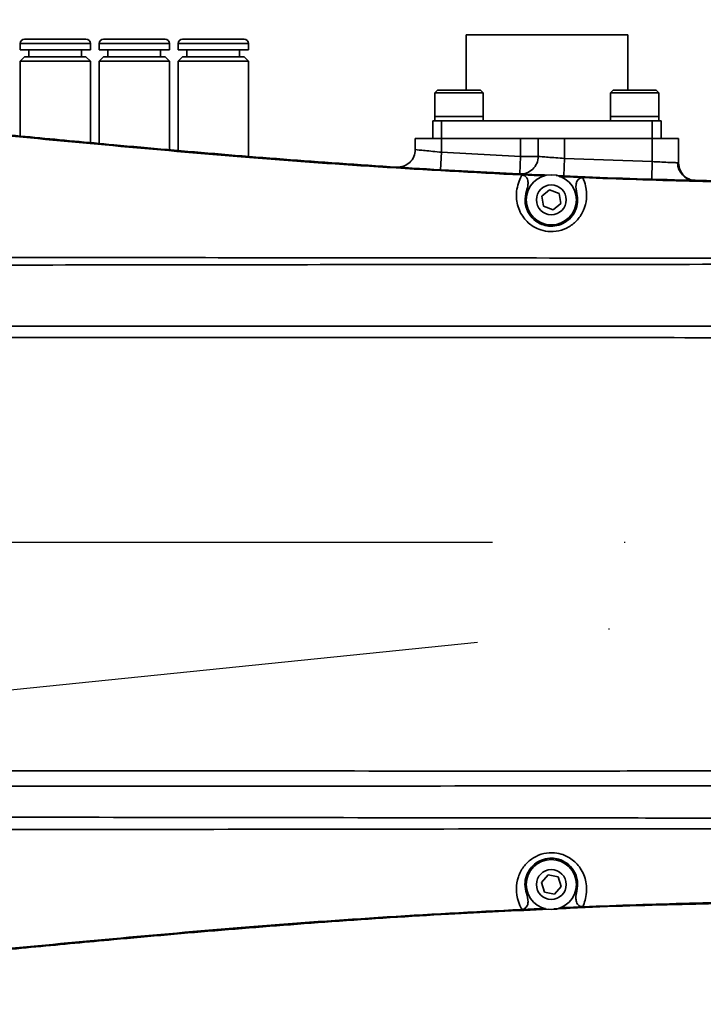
# Model space of a CAD drawing. Header units: millimetres. Extents: x -7686 to -856, y -458 to 6140.
# Tile 58 of 103: x -5566 to -5488, y 4021 to 4133. Entities that reach past the tile are written whole.
import ezdxf

# ---------------------------------------------------------------- set-up
doc = ezdxf.new("R2010")
doc.units = ezdxf.units.MM
doc.header["$LTSCALE"] = 5
doc.header["$PDSIZE"] = -1
doc.linetypes.add('ACAD_ISO10W100', pattern=[18, 12, -3, 0, -3])
doc.dimstyles.new('本体 安装', dxfattribs={"dimtxt": 24, "dimasz": 12, "dimexe": 7, "dimexo": 0.625, "dimtad": 1, "dimtoh": 1, "dimtxsty": 'Standard', "dimcen": 2.5, "dimclrd": 1, "dimclre": 1, "dimclrt": 4, "dimadec": 0, "dimazin": 0, "dimtfac": 1, "dimtmove": 0, "dimatfit": 3, "dimfxl": 1, "dimarcsym": 0})

# ---------------------------------------------------------------- blocks, each defined once
blk = doc.blocks.new('*D72')
at = {"color": 1, "linetype": 'ByBlock', "lineweight": -2, "transparency": 16777216}
for p, q in [((-5842.71, 4073.88), (-5842.71, 4164.35)), ((-5402.71, 4073.88), (-5402.71, 4164.35)), ((-5830.71, 4157.35), (-5414.71, 4157.35))]:
    blk.add_line(p, q, dxfattribs=at)
at = {"color": 1, "linetype": 'ByBlock', "transparency": 16777216}
for points in [[(-5830.71, 4159.35), (-5830.71, 4155.35), (-5842.71, 4157.35)], [(-5414.71, 4159.35), (-5414.71, 4155.35), (-5402.71, 4157.35)]]:
    blk.add_solid(points, dxfattribs=at)
at = {"layer": 'Defpoints', "color": 0, "linetype": 'ByBlock', "transparency": 16777216}
for p in [(-5402.71, 4157.35), (-5842.71, 4073.26), (-5402.71, 4073.26)]:
    blk.add_point(p, dxfattribs=at)
at = {"color": 4, "linetype": 'ByBlock', "transparency": 16777216, "insert": (-5622.71, 4169.98), "char_height": 24, "attachment_point": 5}
blk.add_mtext('440', dxfattribs=at)
blk = doc.blocks.new('*D80')
at = {"color": 1, "linetype": 'ByBlock', "lineweight": -2, "transparency": 16777216}
blk.add_line((-5402.08, 4073.26), (-5316.35, 4073.26), dxfattribs=at)
blk.add_arc((-5402.71, 4073.26), 79.36, 8.6722, 121.3278, dxfattribs=at)
at = {"color": 1, "linetype": 'ByBlock', "transparency": 16777216}
for points in [[(-5442.8, 4139.42), (-5445.14, 4142.67), (-5453.72, 4134.05)], [(-5322.26, 4085.37), (-5326.25, 4085.07), (-5323.35, 4073.26)]]:
    blk.add_solid(points, dxfattribs=at)
at = {"layer": 'Defpoints', "color": 0, "linetype": 'ByBlock', "transparency": 16777216}
for p in [(-5465.7, 4148.33), (-5344.99, 4127.72), (-5842.71, 4073.26), (-5402.71, 4073.26), (-5402.71, 4073.26)]:
    blk.add_point(p, dxfattribs=at)
at = {"color": 4, "linetype": 'ByBlock', "transparency": 16777216, "insert": (-5363.84, 4156.62), "char_height": 24, "attachment_point": 5, "rotation": 335}
blk.add_mtext('130°', dxfattribs=at)
blk = doc.blocks.new('*D81')
at = {"color": 1, "linetype": 'ByBlock', "lineweight": -2, "transparency": 16777216}
blk.add_line((-5402.08, 4073.26), (-5315.89, 4073.26), dxfattribs=at)
blk.add_arc((-5402.71, 4073.26), 79.82, 238.6214, 351.3786, dxfattribs=at)
at = {"color": 1, "linetype": 'ByBlock', "transparency": 16777216}
for points in [[(-5325.78, 4061.44), (-5321.79, 4061.14), (-5322.89, 4073.26)], [(-5445.44, 4003.48), (-5443.11, 4006.73), (-5454.02, 4012.11)]]:
    blk.add_solid(points, dxfattribs=at)
at = {"layer": 'Defpoints', "color": 0, "linetype": 'ByBlock', "transparency": 16777216}
for p in [(-5842.71, 4073.26), (-5402.71, 4073.26), (-5402.71, 4073.26), (-5465.7, 3998.19), (-5398.07, 3993.57)]:
    blk.add_point(p, dxfattribs=at)
at = {"color": 4, "linetype": 'ByBlock', "transparency": 16777216, "insert": (-5374.31, 4012.35), "char_height": 24, "attachment_point": 5, "rotation": 25}
blk.add_mtext('130°', dxfattribs=at)
blk = doc.blocks.new('*D84')
at = {"color": 1, "linetype": 'ByBlock', "lineweight": -2, "transparency": 16777216}
blk.add_arc((-5808.18, 4073.26), 236.57, 287.9067, 357.0933, dxfattribs=at)
at = {"color": 1, "linetype": 'ByBlock', "transparency": 16777216}
for points in [[(-5573.92, 4061.31), (-5569.92, 4061.21), (-5571.61, 4073.26)], [(-5734.88, 3846.23), (-5736.01, 3850.07), (-5746.95, 3844.75)]]:
    blk.add_solid(points, dxfattribs=at)
at = {"layer": 'Defpoints', "color": 0, "linetype": 'ByBlock', "transparency": 16777216}
for p in [(-5842.71, 4073.26), (-5402.71, 4073.26), (-5799.24, 4039.9), (-5656.12, 3892.04), (-5685.36, 3614.9)]:
    blk.add_point(p, dxfattribs=at)
at = {"color": 4, "linetype": 'ByBlock', "transparency": 16777216, "insert": (-5630.52, 3936.93), "char_height": 24, "attachment_point": 5, "rotation": 52.5}
blk.add_mtext('75°', dxfattribs=at)

msp = doc.modelspace()

# ---------------------------------------------------------------- linework, layer by layer
at = {"linetype": 'Continuous', "lineweight": 35}
for p, q in [((-5515.41, 4131.058), (-5515.41, 4124.758)), ((-5515.41, 4131.058), (-5506.21, 4131.058)), ((-5506.21, 4131.058), (-5497.01, 4131.058)), ((-5497.01, 4124.758), (-5497.01, 4131.058)), ((-5566.21, 4130.058), (-5566.21, 4129.358)), ((-5558.21, 4130.058), (-5566.21, 4130.058)), ((-5558.71, 4130.558), (-5565.71, 4130.558)), ((-5558.21, 4129.358), (-5558.21, 4130.058)), ((-5557.21, 4130.058), (-5557.21, 4129.358)), ((-5549.21, 4130.058), (-5557.21, 4130.058)), ((-5549.71, 4130.558), (-5556.71, 4130.558)), ((-5549.21, 4129.358), (-5549.21, 4130.058)), ((-5548.21, 4130.058), (-5548.21, 4129.358)), ((-5540.21, 4130.058), (-5548.21, 4130.058)), ((-5540.71, 4130.558), (-5547.71, 4130.558)), ((-5540.21, 4129.358), (-5540.21, 4130.058)), ((-5561.456, 4129.358), (-5566.21, 4129.358)), ((-5565.21, 4129.358), (-5565.21, 4128.558)), ((-5558.21, 4129.358), (-5561.456, 4129.358)), ((-5559.21, 4128.558), (-5559.21, 4129.358)), ((-5551.627, 4129.358), (-5557.21, 4129.358)), ((-5556.21, 4129.358), (-5556.21, 4128.558)), ((-5549.21, 4129.358), (-5551.627, 4129.358)), ((-5550.21, 4128.558), (-5550.21, 4129.358)), ((-5541.81, 4129.358), (-5548.21, 4129.358)), ((-5547.21, 4129.358), (-5547.21, 4128.558)), ((-5540.21, 4129.358), (-5541.81, 4129.358)), ((-5541.21, 4128.558), (-5541.21, 4129.358)), ((-5565.71, 4128.558), (-5566.21, 4128.058)), ((-5566.21, 4128.058), (-5566.21, 4119.524)), ((-5558.21, 4128.058), (-5566.21, 4128.058)), ((-5558.71, 4128.558), (-5565.71, 4128.558)), ((-5558.21, 4128.058), (-5558.71, 4128.558)), ((-5558.21, 4118.776), (-5558.21, 4128.058)), ((-5556.71, 4128.558), (-5557.21, 4128.058)), ((-5557.21, 4128.058), (-5557.21, 4118.682)), ((-5549.21, 4128.058), (-5557.21, 4128.058)), ((-5549.71, 4128.558), (-5556.71, 4128.558)), ((-5549.21, 4128.058), (-5549.71, 4128.558)), ((-5549.21, 4117.972), (-5549.21, 4128.058)), ((-5547.71, 4128.558), (-5548.21, 4128.058)), ((-5548.21, 4128.058), (-5548.21, 4117.884)), ((-5540.21, 4128.058), (-5548.21, 4128.058)), ((-5540.71, 4128.558), (-5547.71, 4128.558)), ((-5540.21, 4128.058), (-5540.71, 4128.558)), ((-5540.21, 4117.216), (-5540.21, 4128.058)), ((-5518.66, 4124.758), (-5518.96, 4124.458)), ((-5518.96, 4124.458), (-5518.96, 4121.758)), ((-5513.46, 4124.458), (-5518.96, 4124.458)), ((-5518.66, 4124.758), (-5513.76, 4124.758)), ((-5513.46, 4124.458), (-5513.76, 4124.758)), ((-5513.46, 4121.758), (-5513.46, 4124.458)), ((-5498.66, 4124.758), (-5498.96, 4124.458)), ((-5498.96, 4124.458), (-5498.96, 4121.758)), ((-5493.46, 4124.458), (-5498.96, 4124.458)), ((-5498.66, 4124.758), (-5493.76, 4124.758)), ((-5493.46, 4124.458), (-5493.76, 4124.758)), ((-5493.46, 4121.758), (-5493.46, 4124.458)), ((-5519.21, 4119.258), (-5519.21, 4121.258)), ((-5519.21, 4121.258), (-5518.21, 4121.258)), ((-5518.96, 4121.758), (-5518.96, 4121.258)), ((-5513.46, 4121.758), (-5518.96, 4121.758)), ((-5518.96, 4121.758), (-5518.735, 4121.758)), ((-5518.735, 4121.758), (-5513.46, 4121.758)), ((-5518.21, 4121.258), (-5518.21, 4119.258)), ((-5518.21, 4121.258), (-5494.21, 4121.258)), ((-5513.46, 4121.258), (-5513.46, 4121.758)), ((-5498.96, 4121.758), (-5498.96, 4121.258)), ((-5493.46, 4121.758), (-5498.96, 4121.758)), ((-5498.96, 4121.758), (-5498.41, 4121.758)), ((-5498.41, 4121.758), (-5493.46, 4121.758)), ((-5494.21, 4119.258), (-5494.21, 4121.258)), ((-5494.21, 4121.258), (-5493.21, 4121.258)), ((-5493.46, 4121.258), (-5493.46, 4121.758)), ((-5493.21, 4121.258), (-5493.21, 4119.258)), ((-5521.21, 4117.981), (-5521.21, 4119.258)), ((-5521.21, 4119.258), (-5518.21, 4119.258)), ((-5518.21, 4119.258), (-5518.21, 4117.678)), ((-5518.21, 4119.258), (-5509.21, 4119.258)), ((-5509.21, 4117.201), (-5509.21, 4119.258)), ((-5509.21, 4119.258), (-5507.21, 4119.258)), ((-5507.21, 4117.201), (-5507.21, 4119.258)), ((-5507.21, 4119.258), (-5504.21, 4119.258)), ((-5504.21, 4119.258), (-5504.21, 4116.975)), ((-5504.21, 4119.258), (-5494.21, 4119.258)), ((-5494.21, 4116.613), (-5494.21, 4119.258)), ((-5494.21, 4119.258), (-5491.21, 4119.258)), ((-5491.21, 4119.258), (-5491.21, 4116.446)), ((-5518.21, 4117.678), (-5518.325, 4115.681)), ((-5518.21, 4117.678), (-5509.21, 4117.201)), ((-5509.21, 4117.201), (-5509.305, 4115.203)), ((-5509.21, 4117.201), (-5507.21, 4117.201)), ((-5504.294, 4114.977), (-5504.21, 4116.975)), ((-5504.21, 4116.975), (-5494.21, 4116.613)), ((-5494.27, 4114.614), (-5494.21, 4116.613)), ((-5491.316, 4116.481), (-5491.21, 4116.446)), ((-5506.954, 4114.988), (-5509.068, 4115.087)), ((-5506.529, 4114.97), (-5506.954, 4114.988)), ((-5504.235, 4114.87), (-5504.787, 4114.894)), ((-5504.235, 4114.87), (-5502.12, 4114.783)), ((-5506.794, 4112.659), (-5505.905, 4113.396)), ((-5505.905, 4113.396), (-5504.822, 4112.995)), ((-5506.6, 4111.521), (-5506.794, 4112.659)), ((-5504.822, 4112.995), (-5504.628, 4111.857)), ((-5505.517, 4111.12), (-5506.6, 4111.521)), ((-5504.628, 4111.857), (-5505.517, 4111.12)), ((-5506.843, 4034.485), (-5506.081, 4035.352)), ((-5506.081, 4035.352), (-5504.948, 4035.125)), ((-5504.948, 4035.125), (-5504.579, 4034.031)), ((-5506.473, 4033.391), (-5506.843, 4034.485)), ((-5505.341, 4033.164), (-5506.473, 4033.391)), ((-5504.579, 4034.031), (-5505.341, 4033.164)), ((-5506.954, 4031.528), (-5509.068, 4031.429)), ((-5506.954, 4031.528), (-5506.402, 4031.552)), ((-5504.653, 4031.628), (-5504.235, 4031.646)), ((-5504.235, 4031.646), (-5502.12, 4031.733))]:
    msp.add_line(p, q, dxfattribs=at)
at = {"color": 2, "linetype": 'ACAD_ISO10W100'}
for p in [(-5842.71, 4073.258), (-5842.71, 4028.258)]:
    msp.add_line(p, (-5402.71, 4073.258), dxfattribs=at)
at = {"linetype": 'Continuous', "lineweight": 35}
for centre, radius in [((-5505.711, 4112.258), 2.85), ((-5505.711, 4112.258), 1.699), ((-5505.711, 4034.258), 2.85), ((-5505.711, 4034.258), 1.699)]:
    msp.add_circle(centre, radius, dxfattribs=at)
at = {"color": 4, "linetype": 'ByBlock'}
msp.add_arc((-5842.71, 3598.258), 872.295, 310, 170, dxfattribs=at)
at = {"linetype": 'Continuous', "lineweight": 35}
for centre, radius, start, end in [((-5565.71, 4130.058), 0.5, 90, 180), ((-5558.71, 4130.058), 0.5, 0, 90), ((-5556.71, 4130.058), 0.5, 90, 180), ((-5549.71, 4130.058), 0.5, 0, 90), ((-5547.71, 4130.058), 0.5, 90, 180), ((-5540.71, 4130.058), 0.5, 0, 90), ((-5523.21, 4117.981), 2, 266.36922, 0), ((-5509.21, 4117.201), 2, 267.25638, 0), ((-5489.353, 4116.443), 1.963, 178.89973, 267.58138), ((-5489.211, 4116.446), 1.998, 180.00051, 203.41722)]:
    msp.add_arc(centre, radius, start, end, dxfattribs=at)
for points, knots in [([(-5505.744, 4115.054), (-5509.636, 4115.234), (-5517.961, 4115.619), (-5530.474, 4116.44), (-5543.182, 4117.422), (-5554.452, 4118.417), (-5564.462, 4119.357), (-5573.097, 4120.18), (-5581.47, 4120.944), (-5589.643, 4121.629), (-5595.109, 4121.988), (-5597.843, 4122.167)], [0, 0, 0, 0, 0.1265294, 0.2706185, 0.4071895, 0.5404239, 0.6379971, 0.7336887, 0.8221171, 0.9110284, 1, 1, 1, 1]), ([(-5509.068, 4115.087), (-5514.527, 4115.376), (-5525.196, 4115.942), (-5540.726, 4117.108), (-5555.337, 4118.381), (-5569.028, 4119.699), (-5577.856, 4120.499), (-5582.143, 4120.887)], [0, 0, 0, 0, 0.2237106, 0.4371612, 0.6372689, 0.8238466, 1, 1, 1, 1]), ([(-5521.21, 4117.981), (-5521.195, 4117.98), (-5521.159, 4117.976), (-5520.801, 4117.938), (-5520.122, 4117.868), (-5519.223, 4117.777), (-5518.547, 4117.711), (-5518.21, 4117.678)], [0, 0, 0, 0, 0.1397261, 0.3541564, 0.5691702, 0.7845338, 1, 1, 1, 1]), ([(-5507.21, 4117.201), (-5507.195, 4117.199), (-5507.159, 4117.196), (-5506.8, 4117.168), (-5506.122, 4117.115), (-5505.222, 4117.047), (-5504.547, 4116.999), (-5504.21, 4116.975)], [0, 0, 0, 0, 0.1403984, 0.3549576, 0.5698366, 0.7848943, 1, 1, 1, 1]), ([(-5494.21, 4116.613), (-5493.918, 4116.598), (-5493.289, 4116.567), (-5492.415, 4116.527), (-5491.68, 4116.496), (-5491.437, 4116.486), (-5491.316, 4116.481)], [0, 0, 0, 0, 0.2239846, 0.482749, 0.7413987, 1, 1, 1, 1]), ([(-5426.786, 4115.881), (-5427.775, 4115.798), (-5430.457, 4115.57), (-5435.741, 4115.215), (-5442.849, 4114.827), (-5451.279, 4114.511), (-5460.325, 4114.306), (-5469.881, 4114.229), (-5479.83, 4114.281), (-5491.095, 4114.504), (-5499.567, 4114.746), (-5504.627, 4114.999), (-5505.156, 4115.025)], [0, 0, 0, 0, 0.0379828, 0.1029722, 0.2025767, 0.3102719, 0.4256581, 0.5487051, 0.6758222, 0.8062145, 0.9797134, 1, 1, 1, 1]), ([(-5429.434, 4115.556), (-5431.233, 4115.425), (-5436.145, 4115.07), (-5444.53, 4114.643), (-5454.869, 4114.298), (-5466.051, 4114.129), (-5477.847, 4114.149), (-5489.94, 4114.351), (-5498.071, 4114.64), (-5502.12, 4114.783)], [0, 0, 0, 0, 0.0744052, 0.203126, 0.3462878, 0.5011114, 0.6644153, 0.8328564, 1, 1, 1, 1]), ([(-5489.975, 4114.609), (-5490.089, 4114.661), (-5490.355, 4114.783), (-5490.763, 4115.133), (-5490.945, 4115.475), (-5491.041, 4115.655)], [0, 0, 0, 0, 0.2618497, 0.6126702, 1, 1, 1, 1]), ([(-5502.12, 4114.783), (-5502.12, 4114.783), (-5501.994, 4114.492), (-5501.734, 4113.737), (-5501.627, 4112.444), (-5501.962, 4111.085), (-5502.665, 4109.961), (-5503.652, 4109.136), (-5504.84, 4108.662), (-5506.057, 4108.593), (-5507.282, 4108.897), (-5508.447, 4109.628), (-5509.395, 4110.912), (-5509.815, 4112.637), (-5509.545, 4114.1), (-5509.185, 4114.869), (-5509.068, 4115.087), (-5509.068, 4115.087)], [0, 0, 0, 0, 0.0000031, 0.0673644, 0.158955, 0.2397502, 0.3128729, 0.3809778, 0.4472094, 0.5131926, 0.568916, 0.6438867, 0.7290756, 0.8285603, 0.9475335, 0.9999969, 1, 1, 1, 1]), ([(-5509.068, 4115.087), (-5508.99, 4115.076), (-5508.834, 4115.056), (-5508.632, 4114.931), (-5508.471, 4114.732), (-5508.357, 4114.415), (-5508.347, 4113.892), (-5508.468, 4113.494), (-5508.544, 4113.245)], [0, 0, 0, 0, 0.1046605, 0.2097422, 0.3089598, 0.4442816, 0.6529381, 1, 1, 1, 1]), ([(-5502.803, 4112.996), (-5502.872, 4113.332), (-5502.968, 4113.793), (-5502.829, 4114.336), (-5502.662, 4114.588), (-5502.454, 4114.735), (-5502.261, 4114.784), (-5502.153, 4114.783), (-5502.12, 4114.783)], [0, 0, 0, 0, 0.4540023, 0.6222147, 0.7379466, 0.8544653, 0.9556842, 1, 1, 1, 1]), ([(-5508.544, 4113.245), (-5508.633, 4112.866), (-5508.806, 4112.128), (-5508.489, 4110.93), (-5507.782, 4109.993), (-5506.904, 4109.452), (-5505.982, 4109.227), (-5505.066, 4109.276), (-5504.173, 4109.625), (-5503.433, 4110.229), (-5502.912, 4111.043), (-5502.651, 4112.029), (-5502.75, 4112.659), (-5502.803, 4112.996)], [0, 0, 0, 0, 0.1225976, 0.2386881, 0.3368777, 0.4221852, 0.4851241, 0.5595472, 0.634643, 0.7126555, 0.797403, 0.8919082, 1, 1, 1, 1]), ([(-5597.851, 4105.731), (-5589.928, 4105.722), (-5566.545, 4105.694), (-5527.685, 4105.652), (-5483.798, 4105.607), (-5452.815, 4105.604), (-5431.003, 4105.62), (-5422.127, 4105.642), (-5415.807, 4105.657)], [0, 0, 0, 0, 0.13055808, 0.38531236, 0.64052869, 0.85372743, 0.89582981, 1, 1, 1, 1]), ([(-5415.821, 4104.872), (-5415.821, 4104.872), (-5422.141, 4104.889), (-5443.946, 4104.926), (-5481.243, 4104.917), (-5527.677, 4104.886), (-5566.537, 4104.819), (-5589.921, 4104.821), (-5597.846, 4104.803), (-5597.846, 4104.803)], [0, 0, 0, 0, 0.0000003, 0.1041638, 0.3594197, 0.6146182, 0.8693975, 0.9999997, 1, 1, 1, 1]), ([(-5595.814, 4097.873), (-5587.94, 4097.875), (-5572.191, 4097.879), (-5543.808, 4097.865), (-5510.662, 4097.863), (-5472.746, 4097.877), (-5441.133, 4097.886), (-5422.156, 4097.885), (-5415.821, 4097.879), (-5415.821, 4097.879)], [0, 0, 0, 0, 0.1312368, 0.2624765, 0.4730949, 0.6837112, 0.8944156, 0.9999997, 1, 1, 1, 1]), ([(-5415.81, 4096.562), (-5422.147, 4096.557), (-5441.128, 4096.54), (-5472.745, 4096.55), (-5510.664, 4096.563), (-5543.811, 4096.572), (-5572.196, 4096.598), (-5587.946, 4096.589), (-5595.821, 4096.585)], [0, 0, 0, 0, 0.1056011, 0.3163241, 0.526924, 0.7375255, 0.8687642, 1, 1, 1, 1]), ([(-5595.821, 4047.215), (-5583.621, 4047.209), (-5553.974, 4047.196), (-5519.972, 4047.191), (-5480.728, 4047.194), (-5450.374, 4047.217), (-5424.378, 4047.217), (-5415.821, 4047.217)], [0, 0, 0, 0, 0.2033318, 0.4941022, 0.5667393, 0.8573904, 1, 1, 1, 1]), ([(-5415.836, 4045.457), (-5424.388, 4045.465), (-5450.378, 4045.488), (-5480.728, 4045.499), (-5519.971, 4045.484), (-5553.97, 4045.464), (-5583.613, 4045.445), (-5595.81, 4045.437)], [0, 0, 0, 0, 0.1425613, 0.4332259, 0.5058794, 0.7966914, 1, 1, 1, 1]), ([(-5597.663, 4041.968), (-5597.663, 4041.968), (-5584.726, 4041.951), (-5554.325, 4041.916), (-5519.557, 4041.861), (-5488.294, 4041.832), (-5465.068, 4041.823), (-5439.227, 4041.83), (-5422.815, 4041.873), (-5415.827, 4041.891)], [0, 0, 0, 0, 0.0000003, 0.2134253, 0.5015827, 0.5736819, 0.729196, 0.8847111, 1, 1, 1, 1]), ([(-5415.801, 4040.559), (-5423.044, 4040.579), (-5444.243, 4040.636), (-5470.098, 4040.628), (-5493.079, 4040.613), (-5519.572, 4040.588), (-5554.339, 4040.528), (-5584.739, 4040.487), (-5597.671, 4040.47)], [0, 0, 0, 0, 0.1194958, 0.3497049, 0.42643, 0.4985399, 0.7866906, 1, 1, 1, 1]), ([(-5509.068, 4031.429), (-5509.068, 4031.429), (-5509.217, 4031.707), (-5509.542, 4032.434), (-5509.764, 4033.712), (-5509.552, 4035.099), (-5508.948, 4036.282), (-5508.035, 4037.191), (-5506.892, 4037.767), (-5505.688, 4037.938), (-5504.445, 4037.742), (-5503.222, 4037.118), (-5502.162, 4035.922), (-5501.59, 4034.24), (-5501.731, 4032.758), (-5502.022, 4031.961), (-5502.12, 4031.733), (-5502.12, 4031.733)], [0, 0, 0, 0, 0.00000315, 0.06689042, 0.15848327, 0.23939619, 0.31268705, 0.38091766, 0.44719834, 0.51325841, 0.5684935, 0.6433076, 0.72856476, 0.82835533, 0.94736822, 0.99999685, 1, 1, 1, 1]), ([(-5502.803, 4033.52), (-5502.747, 4033.907), (-5502.639, 4034.659), (-5503.061, 4035.825), (-5503.848, 4036.697), (-5504.769, 4037.158), (-5505.704, 4037.301), (-5506.611, 4037.173), (-5507.471, 4036.748), (-5508.156, 4036.081), (-5508.606, 4035.222), (-5508.779, 4034.218), (-5508.625, 4033.599), (-5508.544, 4033.271)], [0, 0, 0, 0, 0.1231551, 0.2396294, 0.3378273, 0.4228744, 0.4852316, 0.5597597, 0.6349738, 0.7131967, 0.7981666, 0.8927659, 1, 1, 1, 1]), ([(-5502.12, 4031.733), (-5502.199, 4031.736), (-5502.356, 4031.743), (-5502.568, 4031.85), (-5502.746, 4032.034), (-5502.887, 4032.34), (-5502.942, 4032.86), (-5502.856, 4033.267), (-5502.803, 4033.52)], [0, 0, 0, 0, 0.104721, 0.2098633, 0.309139, 0.4445913, 0.6535183, 1, 1, 1, 1]), ([(-5508.544, 4033.271), (-5508.445, 4032.942), (-5508.31, 4032.491), (-5508.4, 4031.938), (-5508.545, 4031.672), (-5508.738, 4031.507), (-5508.927, 4031.441), (-5509.035, 4031.432), (-5509.068, 4031.429)], [0, 0, 0, 0, 0.45367, 0.6217954, 0.7375873, 0.854169, 0.9553662, 1, 1, 1, 1]), ([(-5426.675, 4030.616), (-5427.701, 4030.707), (-5431.376, 4031.03), (-5438.051, 4031.442), (-5447.029, 4031.87), (-5456.904, 4032.154), (-5467.501, 4032.286), (-5478.595, 4032.255), (-5490.674, 4032.025), (-5499.651, 4031.767), (-5504.795, 4031.509), (-5505.409, 4031.479)], [0, 0, 0, 0, 0.0392204, 0.1404816, 0.2545761, 0.3814845, 0.5166148, 0.6580662, 0.8039002, 0.9765891, 1, 1, 1, 1]), ([(-5502.12, 4031.733), (-5498.071, 4031.876), (-5489.94, 4032.165), (-5477.847, 4032.367), (-5466.051, 4032.387), (-5454.869, 4032.218), (-5444.53, 4031.874), (-5436.145, 4031.446), (-5431.233, 4031.091), (-5429.434, 4030.961)], [0, 0, 0, 0, 0.1671436, 0.3355847, 0.4988886, 0.6537122, 0.796874, 0.9255948, 1, 1, 1, 1]), ([(-5505.997, 4031.45), (-5509.805, 4031.274), (-5518.045, 4030.892), (-5530.474, 4030.076), (-5543.182, 4029.095), (-5554.414, 4028.102), (-5564.404, 4027.164), (-5573.04, 4026.342), (-5581.45, 4025.574), (-5589.643, 4024.887), (-5595.109, 4024.528), (-5597.843, 4024.349)], [0, 0, 0, 0, 0.1241205, 0.268604, 0.4055507, 0.5391568, 0.6357776, 0.7322909, 0.8216235, 0.9107777, 1, 1, 1, 1]), ([(-5505.997, 4031.45), (-5509.805, 4031.274), (-5518.045, 4030.892), (-5530.474, 4030.076), (-5543.182, 4029.095), (-5554.414, 4028.102), (-5564.404, 4027.164), (-5573.04, 4026.342), (-5581.45, 4025.574), (-5589.643, 4024.887), (-5595.109, 4024.528), (-5597.843, 4024.349)], [0, 0, 0, 0, 0.1241205, 0.268604, 0.4055507, 0.5391568, 0.6357776, 0.7322909, 0.8216235, 0.9107777, 1, 1, 1, 1]), ([(-5582.143, 4025.629), (-5577.856, 4026.017), (-5569.028, 4026.817), (-5555.337, 4028.135), (-5540.726, 4029.408), (-5525.196, 4030.574), (-5514.527, 4031.14), (-5509.068, 4031.429)], [0, 0, 0, 0, 0.1761534, 0.3627311, 0.5628388, 0.7762894, 1, 1, 1, 1])]:
    msp.add_open_spline(points, degree=3, knots=knots, dxfattribs=at)

# ---------------------------------------------------------------- dimensions: what is measured, and where the dimension line sits
at = {"color": 1, "linetype": 'ByBlock'}
dim = msp.add_linear_dim(base=(-5402.71, 4157.352), p1=(-5842.71, 4073.258), p2=(-5402.71, 4073.258), dimstyle='本体 安装', dxfattribs=at)
dim.commit()
dim.dimension.update_dxf_attribs({"geometry": '*D72', "text_midpoint": (-5622.71, 4169.977)})
at = {"color": 4, "linetype": 'ByBlock'}
for base, line1, line2, picture, middle in [((-5344.987, 4127.717), ((-5842.71, 4073.258), (-5402.71, 4073.258)), ((-5402.71, 4073.258), (-5465.703, 4148.33)), '*D80', (-5363.836, 4156.623)), ((-5398.068, 3993.569), ((-5402.71, 4073.258), (-5465.703, 3998.186)), ((-5842.71, 4073.258), (-5402.71, 4073.258)), '*D81', (-5374.31, 4012.355)), ((-5656.118, 3892.038), ((-5799.243, 4039.905), (-5685.363, 3614.898)), ((-5842.71, 4073.258), (-5402.71, 4073.258)), '*D84', (-5630.516, 3936.932))]:
    dim = msp.add_angular_dim_2l(base=base, line1=line1, line2=line2, dimstyle='本体 安装', dxfattribs=at)
    dim.commit()
    dim.dimension.update_dxf_attribs({"geometry": picture, "text_midpoint": middle})

doc.saveas('drawing.dxf')
